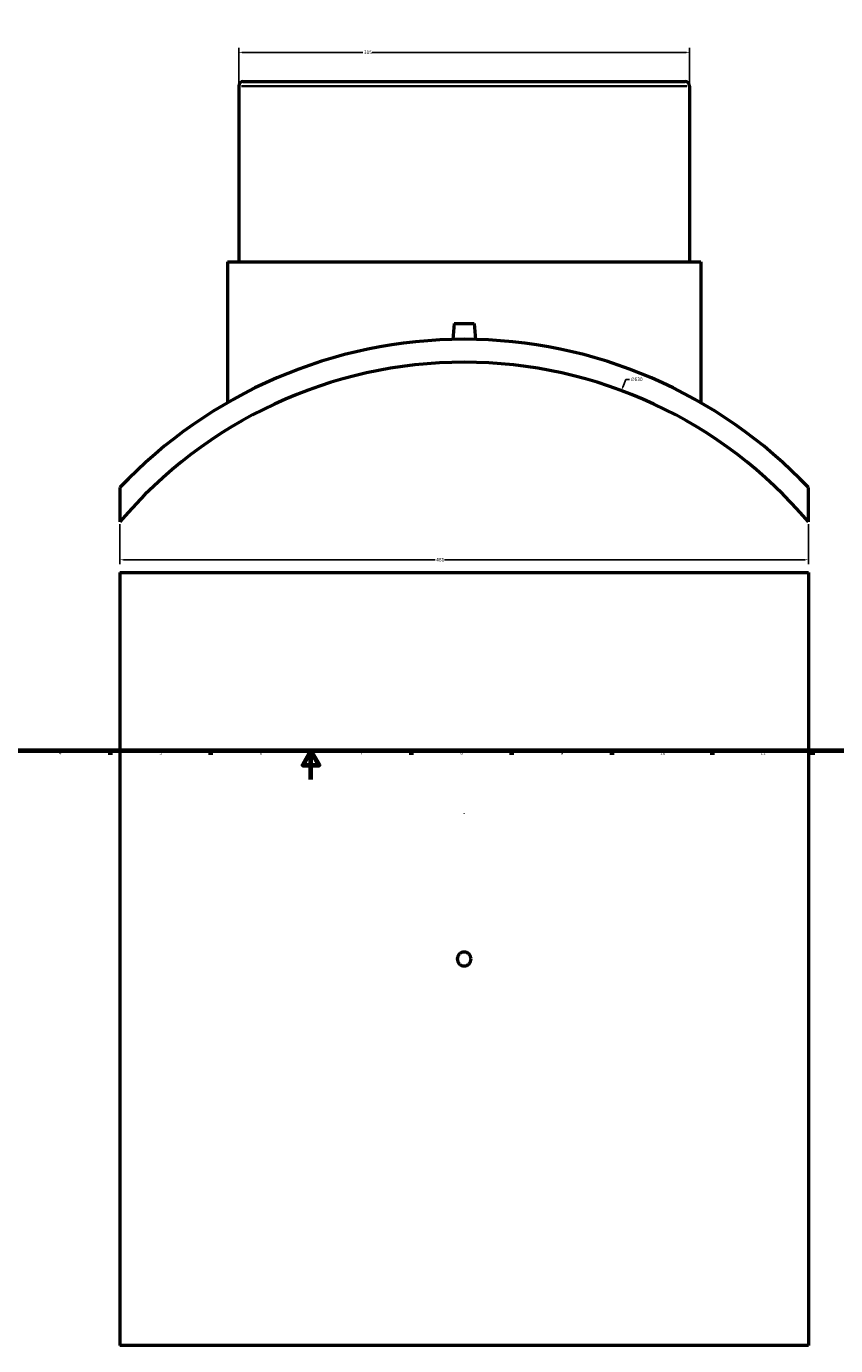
# Model space of a CAD drawing. Header units: millimetres. Extents: x -344 to 1554, y -395 to 1109.
# Tile 2 of 5: x 222 to 787, y -395 to 526. Entities that reach past the tile are written whole.
import ezdxf

# ---------------------------------------------------------------- set-up
doc = ezdxf.new("R2010")
doc.units = ezdxf.units.MM
for name, color, linetype, lineweight in [('Border (ANSI)', 7, 'Continuous', 70), ('Dimension (ANSI)', 7, 'Continuous', 25), ('Visible (ANSI)', 7, 'Continuous', 50), ('Visible Narrow (ANSI)', 7, 'Continuous', 35)]:
    doc.layers.add(name, color=color, linetype=linetype, lineweight=lineweight)
doc.styles.add('Note Text (ANSI)', font='tahoma.ttf')
doc.dimstyles.new('Default - mm (ANSI)', dxfattribs={"dimtxt": 2.4, "dimasz": 2.5, "dimexe": 3.175, "dimexo": 1.6002, "dimgap": 0.8, "dimtad": 0, "dimtoh": 1, "dimdec": 0, "dimrnd": 1e-08, "dimzin": 4, "dimdsep": 46, "dimtxsty": 'Note Text (ANSI)', "dimcen": 0.09, "dimdle": 10, "dimclrd": 256, "dimclre": 256, "dimclrt": 5, "dimadec": 1, "dimazin": 1, "dimtfac": 1.27, "dimtofl": 0, "dimtmove": 0, "dimatfit": 3, "dimfxl": 1, "dimtolj": 1, "dimtzin": 4, "dimlwd": -1, "dimlwe": -1, "dimarcsym": 0})

# ---------------------------------------------------------------- blocks, each defined once
blk = doc.blocks.new('Borders Default Border')
at = {"layer": 'Border (ANSI)'}
for p, q in [((280.33, 20), (280.33, 17.2)), ((350.42, 20), (350.42, 17.2)), ((490.58, 20), (490.58, 17.2)), ((560.67, 20), (560.67, 17.2)), ((630.75, 20), (630.75, 17.2)), ((700.83, 20), (700.83, 17.2)), ((770.92, 20), (770.92, 17.2))]:
    blk.add_line(p, q, dxfattribs=at)
at = {"layer": 'Border (ANSI)', "flags": 128}
for points in [[(20, 20), (20, 574), (821, 574), (821, 20), (20, 20)], [(420.5, 0), (420.5, 20), (414.73, 10), (426.27, 10), (420.5, 20)]]:
    blk.add_lwpolyline(points, dxfattribs=at)
at = {"layer": 'Border (ANSI)', "color": 5, "true_color": 0x0000ff, "char_height": 2.4, "attachment_point": 7, "style": 'Note Text (ANSI)'}
for s, insert in [('4', (244.45, 17.2)), ('5', (314.67, 17.15)), ('6', (384.69, 17.15)), ('7', (454.8, 17.2)), ('8', (524.84, 17.15)), ('9', (594.92, 17.15)), ('10', (664.35, 17.15)), ('11', (734.43, 17.2))]:
    blk.add_mtext(s, dxfattribs=dict(at, insert=insert))
blk = doc.blocks.new('*D7')
at = {"layer": 'Defpoints', "color": 0, "transparency": 16777216}
for p in [(287.03, 179.73), (768.03, 179.73), (768.03, 153.34)]:
    blk.add_point(p, dxfattribs=at)
at = {"layer": 'Dimension (ANSI)', "transparency": 16777216}
for p, q in [((287.03, 178.13), (287.03, 150.17)), ((768.03, 178.13), (768.03, 150.17)), ((289.53, 153.34), (507.19, 153.34)), ((765.53, 153.34), (513.87, 153.34))]:
    blk.add_line(p, q, dxfattribs=at)
for points in [[(289.53, 153.76), (289.53, 152.93), (287.03, 153.34)], [(765.53, 153.76), (765.53, 152.93), (768.03, 153.34)]]:
    blk.add_solid(points, dxfattribs=at)
at = {"layer": 'Dimension (ANSI)', "color": 5, "transparency": 16777216, "insert": (507.99, 154.6), "char_height": 2.4, "attachment_point": 1, "style": 'Note Text (ANSI)'}
blk.add_mtext('\\A1;481', dxfattribs=at)
blk = doc.blocks.new('*D8')
at = {"layer": 'Defpoints', "color": 0, "transparency": 16777216}
for p in [(685.03, 507.71), (370.03, 484.15), (685.03, 484.15)]:
    blk.add_point(p, dxfattribs=at)
at = {"layer": 'Dimension (ANSI)', "transparency": 16777216}
for p, q in [((370.03, 485.75), (370.03, 510.88)), ((372.53, 507.71), (456.69, 507.71)), ((682.53, 507.71), (463.37, 507.71)), ((685.03, 485.75), (685.03, 510.88))]:
    blk.add_line(p, q, dxfattribs=at)
for points in [[(372.53, 508.13), (372.53, 507.29), (370.03, 507.71)], [(682.53, 508.13), (682.53, 507.29), (685.03, 507.71)]]:
    blk.add_solid(points, dxfattribs=at)
at = {"layer": 'Dimension (ANSI)', "color": 5, "transparency": 16777216, "insert": (457.49, 508.96), "char_height": 2.4, "attachment_point": 1, "style": 'Note Text (ANSI)'}
blk.add_mtext('\\A1;315', dxfattribs=at)
blk = doc.blocks.new('*D9')
at = {"layer": 'Defpoints', "color": 0, "transparency": 16777216}
for p in [(637.43, 271.51), (417.63, -318.9)]:
    blk.add_point(p, dxfattribs=at)
at = {"layer": 'Dimension (ANSI)', "transparency": 16777216}
for p, q in [((640.35, 279.35), (638.31, 273.85)), ((643.13, 279.35), (640.35, 279.35)), ((527.44, -23.7), (527.62, -23.7)), ((527.53, -23.79), (527.53, -23.61))]:
    blk.add_line(p, q, dxfattribs=at)
blk.add_solid([(637.92, 274), (638.7, 273.7), (637.43, 271.51)], dxfattribs=at)
at = {"layer": 'Dimension (ANSI)', "color": 5, "transparency": 16777216, "insert": (643.93, 280.64), "char_height": 2.4, "attachment_point": 1, "style": 'Note Text (ANSI)'}
blk.add_mtext('\\A1;∅630', dxfattribs=at)

msp = doc.modelspace()

# ---------------------------------------------------------------- linework, layer by layer
at = {"layer": 'Visible (ANSI)'}
for p, q in [((370.03, 484.15), (370.03, 361.3)), ((373.18, 487.3), (681.88, 487.3)), ((685.03, 484.15), (685.03, 361.3)), ((362.16, 361.3), (692.91, 361.3)), ((362.16, 361.3), (362.16, 263.03)), ((692.91, 361.3), (692.91, 263.03)), ((520.53, 318.4), (519.55, 307.21)), ((520.53, 318.4), (534.53, 318.4)), ((534.53, 318.4), (535.51, 307.21)), ((287.03, 203.72), (287.03, 179.73)), ((768.03, 179.73), (768.03, 203.72)), ((287.03, 144.53), (768.03, 144.53)), ((287.03, 144.53), (287.03, -395.47)), ((768.03, 144.53), (768.03, -395.47)), ((768.03, -395.47), (287.03, -395.47))]:
    msp.add_line(p, q, dxfattribs=at)
for centre, radius, start, end in [((373.18, 484.15), 3.15, 90, 180), ((681.88, 484.15), 3.15, 0, 90), ((527.53, -23.7), 331, 43.39905, 136.60095), ((527.53, -23.7), 315, 40.22697, 139.77303)]:
    msp.add_arc(centre, radius, start, end, dxfattribs=at)
msp.add_open_spline([(532.33, -125.47), (532.33, -126.07), (532.21, -126.72), (531.72, -127.9), (531.35, -128.44), (530.5, -129.29), (529.96, -129.66), (528.78, -130.15), (528.13, -130.27), (526.93, -130.27), (526.29, -130.15), (525.1, -129.66), (524.56, -129.29), (523.71, -128.44), (523.34, -127.9), (522.85, -126.72), (522.73, -126.07), (522.73, -124.87), (522.85, -124.23), (523.34, -123.04), (523.71, -122.5), (524.56, -121.65), (525.1, -121.28), (526.29, -120.79), (526.93, -120.67), (528.13, -120.67), (528.78, -120.79), (529.96, -121.28), (530.5, -121.65), (531.35, -122.5), (531.72, -123.04), (532.21, -124.23), (532.33, -124.87), (532.33, -125.47)], degree=3, knots=[0, 0, 0, 0, 0.180813, 0.180813, 0.361625, 0.361625, 0.542438, 0.542438, 0.72325, 0.72325, 0.904063, 0.904063, 1.084876, 1.084876, 1.265688, 1.265688, 1.446501, 1.446501, 1.627314, 1.627314, 1.808126, 1.808126, 1.988939, 1.988939, 2.169751, 2.169751, 2.350564, 2.350564, 2.531377, 2.531377, 2.712189, 2.712189, 2.893002, 2.893002, 2.893002, 2.893002], dxfattribs=at)
at = {"layer": 'Visible Narrow (ANSI)'}
msp.add_line((683.09, 484.15), (371.97, 484.15), dxfattribs=at)

# ---------------------------------------------------------------- block references
msp.add_blockref('Borders Default Border', (0, 0))

# ---------------------------------------------------------------- dimensions: what is measured, and where the dimension line sits
at = {"layer": 'Dimension (ANSI)'}
for base, p1, p2, picture, middle in [((685.03, 507.71), (370.03, 484.15), (685.03, 484.15), '*D8', (460.03, 507.71)), ((768.03, 153.34), (287.03, 179.73), (768.03, 179.73), '*D7', (510.53, 153.34))]:
    dim = msp.add_linear_dim(base=base, p1=p1, p2=p2, angle=180, dimstyle='Default - mm (ANSI)', override={"dimgap": 0.8, "dimtoh": 0, "dimdec": 0, "dimtol": 0, "dimlim": 0, "dimtp": 0, "dimtm": 0, "dimtdec": 2, "dimatfit": 1}, dxfattribs=at)
    dim.commit()
    dim.dimension.update_dxf_attribs({"geometry": picture, "text_midpoint": middle, "dimtype": 160})
dim = msp.add_diameter_dim_2p(p1=(417.63, -318.9), p2=(637.43, 271.51), dimstyle='Default - mm (ANSI)', override={"dimgap": 0.8, "dimtih": 1, "dimdec": 0, "dimlfac": 1, "dimtol": 0, "dimlim": 0, "dimtp": 0, "dimtm": 0, "dimtdec": 2}, dxfattribs=at)
dim.commit()
dim.dimension.update_dxf_attribs({"geometry": '*D9', "text_midpoint": (647.8, 279.35), "dimtype": 163})

doc.saveas('drawing.dxf')
